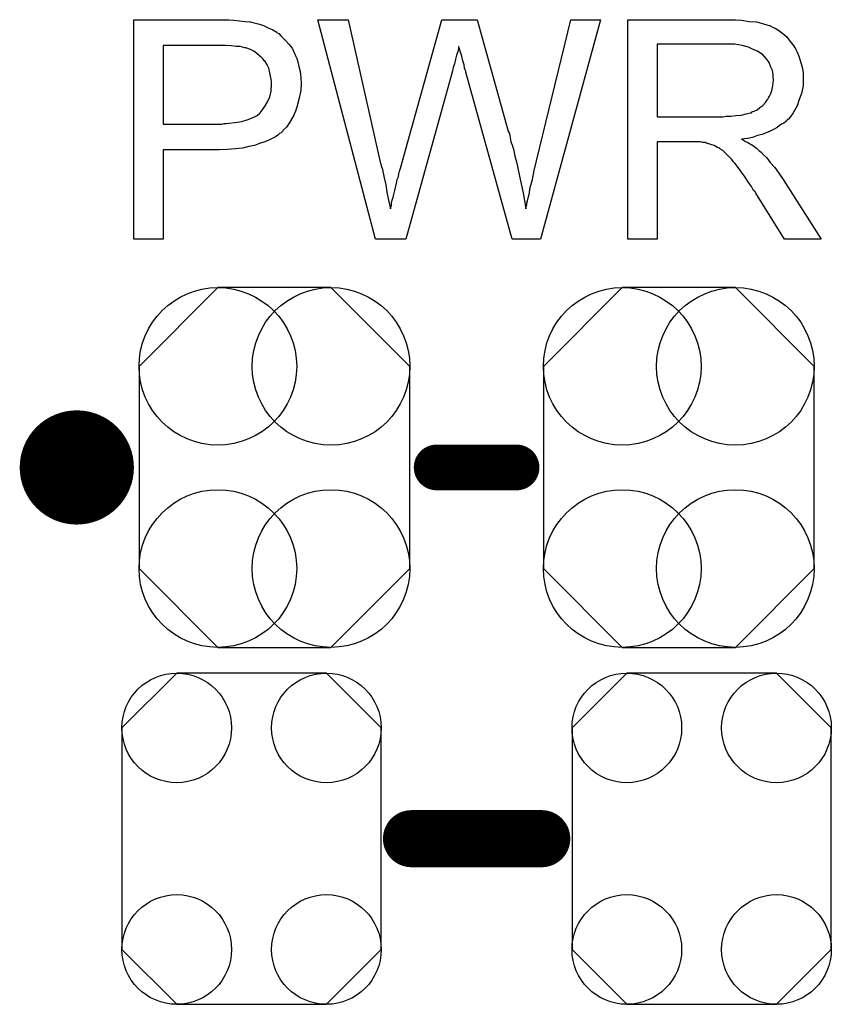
# Model space of a CAD drawing. Extents: x -0.07 to 0.95, y -0.15 to 1.37.
# Tile 5 of 16: x 0.46 to 0.6, y -0.03 to 0.14. Entities that reach past the tile are written whole.
import ezdxf

# ---------------------------------------------------------------- set-up
doc = ezdxf.new("R2010")
doc.units = 0
doc.layers.get('0').update_dxf_attribs({"linetype": 'CONTINUOUS'})
doc.layers.add('gto', color=2, linetype='CONTINUOUS')
doc.layers.add('gts', color=1, linetype='CONTINUOUS')

# ---------------------------------------------------------------- blocks, each defined once
blk = doc.blocks.new('D22')
at = {"const_width": 0.005}
blk.add_lwpolyline([(-0.0025, 0, 1), (0.0025, 0, 1)], format="xyb", close=True, dxfattribs=at)
blk = doc.blocks.new('D33')
at = {"const_width": 0.004}
blk.add_lwpolyline([(-0.002, 0, 1), (0.002, 0, 1)], format="xyb", close=True, dxfattribs=at)
blk = doc.blocks.new('D83')
blk.add_lwpolyline([(0.0227, -0.0194), (0.0227, 0.0194), (0.0131, 0.029), (-0.0131, 0.029), (-0.0227, 0.0194), (-0.0227, -0.0194), (-0.0131, -0.029), (0.0131, -0.029)], close=True)
for centre in [(-0.0131, 0.0194), (0.0131, 0.0194), (-0.0131, -0.0194), (0.0131, -0.0194)]:
    blk.add_circle(centre, 0.0096)
blk = doc.blocks.new('D84')
blk.add_lwpolyline([(-0.0237, 0.0177), (-0.0237, -0.0177), (-0.0099, -0.0315), (0.0099, -0.0315), (0.0237, -0.0177), (0.0237, 0.0177), (0.0099, 0.0315), (-0.0099, 0.0315)], close=True)
for centre in [(-0.0099, 0.0177), (0.0099, 0.0177), (-0.0099, -0.0177), (0.0099, -0.0177)]:
    blk.add_circle(centre, 0.0138)

msp = doc.modelspace()

# ---------------------------------------------------------------- linework, layer by layer
at = {"layer": 'gto', "color": 2}
for points in [[(0.4976, 0.1434), (0.4985, 0.1433), (0.4995, 0.1432), (0.5005, 0.1431), (0.5013, 0.143), (0.5014, 0.143), (0.5018, 0.1429), (0.5023, 0.1428), (0.503, 0.1426), (0.5037, 0.1424), (0.5045, 0.142), (0.5053, 0.1416), (0.506, 0.1412), (0.5061, 0.1411), (0.5064, 0.141), (0.5067, 0.1406), (0.5071, 0.1402), (0.5076, 0.1397), (0.5081, 0.1391), (0.5087, 0.1384), (0.5091, 0.1375), (0.5092, 0.1374), (0.5093, 0.1371), (0.5095, 0.1366), (0.5097, 0.136), (0.5099, 0.1352), (0.5101, 0.1343), (0.5102, 0.1333), (0.5103, 0.1322), (0.5103, 0.1322), (0.5103, 0.132), (0.5103, 0.1318), (0.5102, 0.1314), (0.5102, 0.131), (0.5101, 0.1305), (0.51, 0.13), (0.5099, 0.1294), (0.5095, 0.1281), (0.5093, 0.1274), (0.509, 0.1267), (0.5086, 0.126), (0.5082, 0.1253), (0.5077, 0.1246), (0.5071, 0.124), (0.5071, 0.1239), (0.507, 0.1238), (0.5068, 0.1236), (0.5065, 0.1235), (0.5062, 0.1232), (0.5058, 0.1229), (0.5052, 0.1226), (0.5046, 0.1223), (0.5039, 0.122), (0.503, 0.1217), (0.5021, 0.1214), (0.5011, 0.1212), (0.5, 0.1209), (0.4988, 0.1208), (0.4974, 0.1207), (0.4959, 0.1206), (0.4861, 0.1206), (0.4861, 0.105), (0.481, 0.105), (0.481, 0.1434), (0.4968, 0.1434), (0.4976, 0.1434)], [(0.5522, 0.105), (0.5472, 0.105), (0.5391, 0.1342), (0.5391, 0.1343), (0.5391, 0.1344), (0.539, 0.1346), (0.5389, 0.1349), (0.5388, 0.1355), (0.5386, 0.1362), (0.5384, 0.137), (0.5382, 0.1377), (0.538, 0.1383), (0.5379, 0.1386), (0.5379, 0.1387), (0.5379, 0.1387), (0.5378, 0.1386), (0.5378, 0.1383), (0.5377, 0.1378), (0.5375, 0.1372), (0.5373, 0.1365), (0.5371, 0.1357), (0.5369, 0.135), (0.5367, 0.1342), (0.5286, 0.105), (0.5233, 0.105), (0.5132, 0.1434), (0.5185, 0.1434), (0.5242, 0.1182), (0.5242, 0.1182), (0.5243, 0.118), (0.5243, 0.1178), (0.5244, 0.1175), (0.5245, 0.1172), (0.5246, 0.1168), (0.5247, 0.1163), (0.5248, 0.1157), (0.5251, 0.1145), (0.5253, 0.1132), (0.5256, 0.1118), (0.5259, 0.1103), (0.5259, 0.1104), (0.526, 0.1106), (0.5261, 0.1109), (0.5261, 0.1113), (0.5262, 0.1118), (0.5264, 0.1123), (0.5267, 0.1135), (0.527, 0.1148), (0.5271, 0.1154), (0.5273, 0.1159), (0.5274, 0.1164), (0.5275, 0.1169), (0.5276, 0.1172), (0.5277, 0.1174), (0.5349, 0.1434), (0.5411, 0.1434), (0.5465, 0.1239), (0.5465, 0.1239), (0.5467, 0.1236), (0.5468, 0.1232), (0.5469, 0.1227), (0.547, 0.122), (0.5473, 0.1213), (0.5475, 0.1205), (0.5477, 0.1195), (0.548, 0.1185), (0.5482, 0.1174), (0.5487, 0.1152), (0.5492, 0.1128), (0.5496, 0.1103), (0.5496, 0.1104), (0.5497, 0.1105), (0.5497, 0.1107), (0.5498, 0.111), (0.5498, 0.1113), (0.5499, 0.1117), (0.55, 0.1122), (0.5502, 0.1128), (0.5504, 0.114), (0.5508, 0.1154), (0.5511, 0.117), (0.5515, 0.1187), (0.5575, 0.1434), (0.5627, 0.1434), (0.5522, 0.105)], [(0.5858, 0.1434), (0.5863, 0.1434), (0.5874, 0.1433), (0.5887, 0.1431), (0.59, 0.143), (0.5912, 0.1427), (0.5918, 0.1425), (0.5923, 0.1424), (0.5924, 0.1424), (0.5924, 0.1423), (0.5928, 0.1421), (0.5933, 0.1419), (0.5939, 0.1415), (0.5946, 0.141), (0.5953, 0.1404), (0.5959, 0.1396), (0.5966, 0.1387), (0.5966, 0.1386), (0.5967, 0.1386), (0.5969, 0.1382), (0.5971, 0.1377), (0.5974, 0.137), (0.5977, 0.1361), (0.598, 0.1351), (0.5982, 0.1341), (0.5982, 0.1329), (0.5982, 0.1329), (0.5982, 0.1328), (0.5982, 0.1325), (0.5982, 0.1322), (0.5982, 0.1319), (0.5981, 0.1315), (0.5979, 0.1305), (0.5975, 0.1294), (0.5971, 0.1283), (0.5964, 0.1271), (0.596, 0.1265), (0.5956, 0.126), (0.5955, 0.1259), (0.5954, 0.1259), (0.5953, 0.1257), (0.5951, 0.1255), (0.5948, 0.1253), (0.5944, 0.1251), (0.594, 0.1248), (0.5936, 0.1245), (0.593, 0.1242), (0.5924, 0.1239), (0.5917, 0.1236), (0.591, 0.1233), (0.5902, 0.1231), (0.5893, 0.1228), (0.5884, 0.1226), (0.5874, 0.1225), (0.5875, 0.1224), (0.5877, 0.1223), (0.5881, 0.1221), (0.5885, 0.1219), (0.5895, 0.1213), (0.59, 0.1209), (0.5904, 0.1205), (0.5906, 0.1204), (0.5908, 0.1202), (0.5913, 0.1197), (0.5918, 0.1192), (0.5924, 0.1184), (0.5932, 0.1175), (0.5939, 0.1165), (0.5947, 0.1154), (0.6013, 0.105), (0.5949, 0.105), (0.5899, 0.113), (0.5899, 0.113), (0.5898, 0.1132), (0.5897, 0.1133), (0.5895, 0.1135), (0.5891, 0.1142), (0.5886, 0.1149), (0.588, 0.1158), (0.5874, 0.1167), (0.5868, 0.1175), (0.5862, 0.1183), (0.5862, 0.1183), (0.586, 0.1185), (0.5857, 0.1189), (0.5853, 0.1193), (0.5845, 0.1201), (0.5841, 0.1205), (0.5836, 0.1208), (0.5836, 0.1209), (0.5835, 0.1209), (0.5832, 0.121), (0.5829, 0.1212), (0.5826, 0.1214), (0.5822, 0.1215), (0.5813, 0.1218), (0.5812, 0.1218), (0.5811, 0.1219), (0.5809, 0.1219), (0.5806, 0.1219), (0.5802, 0.122), (0.5798, 0.122), (0.5792, 0.122), (0.5726, 0.122), (0.5726, 0.105), (0.5675, 0.105), (0.5675, 0.1434), (0.5853, 0.1434), (0.5858, 0.1434)], [(0.4971, 0.1389), (0.4861, 0.1389), (0.4861, 0.1251), (0.4964, 0.1251), (0.4968, 0.1252), (0.4972, 0.1252), (0.4976, 0.1253), (0.4987, 0.1254), (0.4999, 0.1256), (0.501, 0.1259), (0.5021, 0.1264), (0.5026, 0.1266), (0.503, 0.127), (0.5031, 0.1271), (0.5033, 0.1273), (0.5036, 0.1278), (0.504, 0.1283), (0.5044, 0.129), (0.5048, 0.1299), (0.505, 0.1309), (0.5051, 0.1321), (0.5051, 0.1321), (0.5051, 0.1322), (0.5051, 0.1325), (0.505, 0.133), (0.5049, 0.1335), (0.5048, 0.1341), (0.5046, 0.1349), (0.5043, 0.1355), (0.5039, 0.1362), (0.5038, 0.1362), (0.5036, 0.1365), (0.5034, 0.1367), (0.503, 0.1371), (0.5025, 0.1375), (0.502, 0.1379), (0.5014, 0.1382), (0.5006, 0.1385), (0.5006, 0.1385), (0.5004, 0.1385), (0.5, 0.1386), (0.4996, 0.1387), (0.4989, 0.1387), (0.4981, 0.1388), (0.4971, 0.1389)], [(0.5847, 0.1391), (0.5726, 0.1391), (0.5726, 0.1264), (0.5841, 0.1264), (0.5847, 0.1265), (0.5855, 0.1265), (0.5864, 0.1266), (0.5873, 0.1267), (0.5882, 0.1269), (0.5889, 0.1271), (0.5891, 0.1271), (0.5893, 0.1273), (0.5896, 0.1274), (0.5901, 0.1276), (0.5906, 0.128), (0.5911, 0.1284), (0.5916, 0.1289), (0.5919, 0.1294), (0.592, 0.1295), (0.5921, 0.1297), (0.5923, 0.13), (0.5925, 0.1305), (0.5927, 0.131), (0.5928, 0.1315), (0.5929, 0.1322), (0.593, 0.1329), (0.593, 0.1329), (0.593, 0.133), (0.5929, 0.1333), (0.5929, 0.1338), (0.5928, 0.1345), (0.5925, 0.1351), (0.5922, 0.1359), (0.5917, 0.1366), (0.591, 0.1374), (0.5909, 0.1374), (0.5906, 0.1376), (0.5902, 0.1379), (0.5894, 0.1382), (0.5886, 0.1386), (0.5875, 0.1389), (0.5862, 0.1391), (0.5847, 0.1391)]]:
    msp.add_lwpolyline(points, dxfattribs=at)
at = {"layer": 'gto', "color": 2, "const_width": 0.01}
for points in [[(0.476, 0.065, 1), (0.466, 0.065)], [(0.466, 0.065, 1), (0.476, 0.065)]]:
    msp.add_lwpolyline(points, format="xyb", dxfattribs=at)
at = {"layer": 'gto', "color": 2}
for points, const_width in [([(0.466, 0.065), (0.466, 0.065)], 0.01), ([(0.476, 0.065), (0.476, 0.065)], 0.01), ([(0.476, 0.065), (0.476, 0.065)], 0.01), ([(0.534, 0.065), (0.548, 0.065)], 0.008), ([(0.5296, 0), (0.5524, 0)], 0.01)]:
    msp.add_lwpolyline(points, dxfattribs=dict(at, const_width=const_width))

# ---------------------------------------------------------------- block references
at = {"layer": 'gto'}
for name, p in [('D22', (0.466, 0.065)), ('D22', (0.466, 0.065)), ('D22', (0.476, 0.065)), ('D22', (0.476, 0.065)), ('D22', (0.476, 0.065)), ('D22', (0.476, 0.065)), ('D33', (0.534, 0.065)), ('D33', (0.548, 0.065)), ('D22', (0.5296, 0)), ('D22', (0.5524, 0))]:
    msp.add_blockref(name, p, dxfattribs=at)
at = {"layer": 'gts'}
for name, p in [('D84', (0.5056, 0.065)), ('D84', (0.5764, 0.065)), ('D83', (0.5016, 0)), ('D83', (0.5804, 0))]:
    msp.add_blockref(name, p, dxfattribs=at)

doc.saveas('drawing.dxf')
